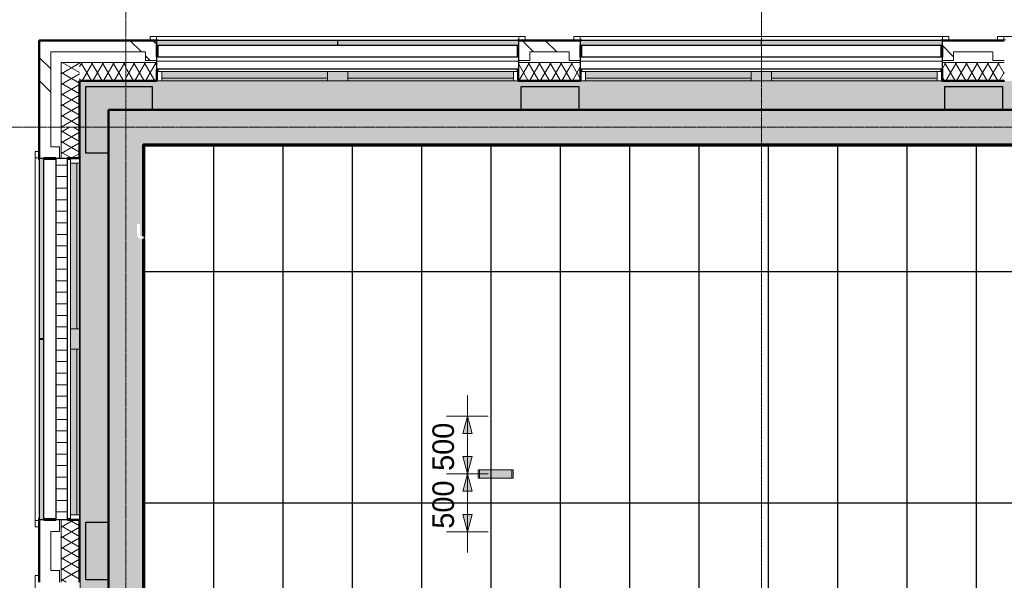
# Model space of a CAD drawing. Header units: millimetres. Extents: x -1224 to 86389, y -20577 to 46356.
# Tile 10 of 46: x 3598 to 12119, y 31909 to 36757. Entities that reach past the tile are written whole.
import ezdxf

# ---------------------------------------------------------------- set-up
doc = ezdxf.new("R2010")
doc.units = ezdxf.units.MM
doc.linetypes.add('stramien', pattern=[22.225, 12.7, -3.175, 3.175, -3.175])
for name, color, linetype, lineweight in [('A-ANNO-DIMS', 1, 'Continuous', 18), ('A-FLOR-OTLN', 6, 'Continuous', 18), ('A-FLOR-PATT', 8, 'Continuous', 18), ('A-GENM', 6, 'Continuous', 18), ('A-GLAZ', 6, 'Continuous', 18), ('A-WALL', 2, 'Continuous', 25), ('A-WALL-PATT', 2, 'Continuous', 50), ('I-WALL', 2, 'Continuous', 25), ('S-GRID', 1, 'Continuous', 18)]:
    doc.layers.add(name, color=color, linetype=linetype, lineweight=lineweight)
doc.layers.add('ATN HWC', color=240, linetype='Continuous')
doc.styles.add('Frutiger', font='txt', dxfattribs={"height": 186.571782})

msp = doc.modelspace()

# ---------------------------------------------------------------- hatches: boundary and pattern name
at = {"layer": 'A-ANNO-DIMS'}
for points in [[(7472.8, 33328.2), (7432.6, 33178.2), (7513, 33178.2)], [(7472.8, 32828.2), (7513, 32978.2), (7432.6, 32978.2)], [(7472.8, 32828.2), (7513, 32978.2), (7432.6, 32978.2)], [(7472.8, 32828.2), (7432.6, 32678.2), (7513, 32678.2)], [(7472.8, 32828.2), (7432.6, 32678.2), (7513, 32678.2)], [(7472.8, 32328.2), (7513, 32478.2), (7432.6, 32478.2)]]:
    msp.add_hatch(color=256, dxfattribs=at).paths.add_polyline_path(points, flags=0)
at = {"layer": 'A-FLOR-PATT'}
for color, points in [(256, [(8037.3, 18928.2), (9916.6, 18928.2), (9916.6, 19178.2), (4370.8, 19178), (4370.8, 19078.2), (4170.8, 19078.2), (4170.8, 19578.2), (4366.6, 19578.2), (4366.6, 22745.2), (4170.8, 22745.2), (4170.8, 23245.2), (4366.6, 23245.2), (4366.6, 26411.2), (4170.8, 26411.2), (4170.8, 26911.2), (4366.6, 26911.2), (4366.6, 28245.2), (4170.8, 28245.2), (4170.8, 28745.2), (4366.6, 28745.2), (4366.6, 31911.2), (4170.8, 31911.2), (4170.8, 32411.2), (4366.6, 32411.2), (4366.6, 35603.2), (4170.8, 35603.2), (4170.8, 36178.2), (4745.8, 36178.2), (4745.8, 35978.2), (7937.8, 35978.2), (7937.8, 36178.2), (8437.8, 36178.2), (8437.8, 35978.2), (11603.8, 35978.2), (11603.8, 36178.2), (12103.8, 36178.2), (12103.8, 35978.2), (15270.8, 35978.2), (15270.8, 36178.2), (15770.8, 36178.2), (15770.8, 35978.2), (17453.8, 35978.2), (17453.8, 36178.2), (19083.6, 36178.2), (19083.6, 36228.2), (4116.6, 36228.2), (4116.6, 18928.2), (5578.7, 18928.2)]), (50, [(4366.6, 18928.2), (6560.8, 18928.2), (6560.8, 19178.2), (4370.8, 19178.2), (4370.8, 19078.2), (4170.8, 19078.2), (4170.8, 19578.2), (4366.6, 19578.2), (4366.6, 22745.2), (4170.8, 22745.2), (4170.8, 23245.2), (4366.6, 23245.2), (4366.6, 26411.2), (4170.8, 26411.2), (4170.8, 26911.2), (4366.6, 26911.2), (4366.6, 28245.2), (4170.8, 28245.2), (4170.8, 28745.2), (4366.6, 28745.2), (4366.6, 31911.2), (4170.8, 31911.2), (4170.8, 32411.2), (4366.6, 32411.2), (4366.6, 35603.2), (4170.8, 35603.2), (4170.8, 36178.2), (4745.8, 36178.2), (4745.8, 35978.2), (7937.8, 35978.2), (7937.8, 36178.2), (8437.8, 36178.2), (8437.8, 35978.2), (11603.8, 35978.2), (11603.8, 36178.2), (12103.8, 36178.2), (12103.8, 35978.2), (15270.8, 35978.2), (15270.8, 36178.2), (15770.8, 36178.2), (15770.8, 35978.2), (17453.8, 35978.2), (17453.8, 36178.2), (19083.6, 36178.2), (19083.6, 36228.2), (4120.8, 36228.2), (4120.8, 18928.2), (4349.4, 18928.2)])]:
    msp.add_hatch(color=color, dxfattribs=at).paths.add_polyline_path(points, flags=0)
h = msp.add_hatch(color=50, dxfattribs=at)
h.paths.add_polyline_path([(52906.9, 2678.2), (53916.6, 2678.2), (53916.6, 2928.2), (54166.6, 2928.2), (54166.6, 2980.2), (52283.6, 2980.2), (52283.6, 2678.2), (52292.3, 2678.2)], flags=0)
h.paths.add_polyline_path([(50449.6, 2678.2), (52083.6, 2678.2), (52083.6, 2980.2), (50449.6, 2980.2), (50449.6, 2871.9)], flags=0)
h.paths.add_polyline_path([(50249.6, 2978.2), (50249.6, 2980.2), (43716.6, 2980.2), (43716.6, 2978.2), (47375, 2978.2)], flags=0)
h.paths.add_polyline_path([(42729.6, 8041.2), (43303.6, 8041.2), (43303.6, 8615.2), (42729.6, 8615.2), (42729.6, 8051.2)], flags=0)
h.paths.add_polyline_path([(48783.6, 8051.2), (48793.6, 8051.2), (48793.6, 8605.2), (48239.6, 8605.2), (48239.6, 8051.2), (48249.6, 8051.2)], flags=0)
h.paths.add_polyline_path([(48759.1, 8061.2), (48249.6, 8061.2), (48249.6, 8595.2), (48783.6, 8595.2), (48783.6, 8061.2), (48763.3, 8061.2)], flags=0)
h.paths.add_polyline_path([(42749.6, 8061.2), (42749.6, 8595.2), (43283.6, 8595.2), (43283.6, 8061.2)], flags=0)
h.paths.add_polyline_path([(43303.6, 13541.2), (43303.6, 14115.2), (42729.6, 14115.2), (42729.6, 13541.2), (43283.6, 13541.2)], flags=0)
h.paths.add_polyline_path([(48783.6, 13551.2), (48793.6, 13551.2), (48793.6, 14105.2), (48239.6, 14105.2), (48239.6, 13551.2), (48249.6, 13551.2)], flags=0)
h.paths.add_polyline_path([(48778.3, 13561.2), (48249.6, 13561.2), (48249.6, 14095.2), (48783.6, 14095.2), (48783.6, 13561.2)], flags=0)
h.paths.add_polyline_path([(43260.8, 13561.2), (42749.6, 13561.2), (42749.6, 14095.2), (43283.6, 14095.2), (43283.6, 13561.2)], flags=0)
h.paths.add_polyline_path([(54136.2, 17385.2), (54166.6, 17385.2), (54166.6, 17395.2), (53816.6, 17395.2), (53816.6, 17385.2)], flags=0)
h.paths.add_polyline_path([(43715.1, 17393.2), (43716.6, 17393.2), (43716.6, 17395.2), (37666.6, 17395.2), (37666.6, 17393.2), (43687.1, 17393.2)], flags=0)
h.paths.add_polyline_path([(53816.6, 17595.2), (54166.6, 17595.2), (54166.6, 17605.2), (53816.6, 17605.2)], flags=0)
h.paths.add_polyline_path([(43116.6, 17705.2), (43116.6, 17715.2), (42916.6, 17715.2), (42916.6, 17705.2), (43072.5, 17705.2)], flags=0)
h.paths.add_polyline_path([(41566.6, 17908.2), (41566.6, 19078.2), (41416.6, 19078.2), (41416.6, 17908.2), (41535.8, 17908.2)], flags=0)
h.paths.add_polyline_path([(48240.6, 19051.2), (48793.6, 19051.2), (48793.6, 19605.2), (48240.6, 19605.2), (48240.6, 19227.9)], flags=0)
h.paths.add_polyline_path([(48763.4, 19061.2), (48249.6, 19061.2), (48249.6, 19595.2), (48783.6, 19595.2), (48783.6, 19061.2)], flags=0)
h.paths.add_polyline_path([(54166.6, 19227.9), (54166.6, 19228.2), (54136.2, 19227.9)], flags=0)
h.paths.add_polyline_path([(31748.7, 19478.2), (31916.6, 19478.2), (31916.6, 19480.2), (18922, 19480.2), (18922, 19490.2), (15782, 19490.2), (15782, 19480.2), (4674.6, 19480.2), (4674.6, 19490.2), (4666.6, 19490.2), (4666.6, 19478.2), (31743.1, 19478.2)], flags=0)
h.paths.add_polyline_path([(41535.8, 19578.2), (41566.6, 19578.2), (41565.5, 20734.4), (41416.6, 20734.4), (41416.6, 19578.2)], flags=0)
h.paths.add_polyline_path([(43564.6, 20951.2), (43564.6, 21061.2), (43563.3, 21061.2), (43563.3, 20951.2)], flags=0)
h.paths.add_polyline_path([(31916.6, 21051.2), (31916.6, 23626.2), (31766.6, 23626.2), (31766.6, 23346.8), (31770.6, 23346.8), (31770.6, 21682.8), (31766.6, 21682.8), (31766.6, 21051.2)], flags=0)
h.paths.add_polyline_path([(31656.6, 21051.2), (31656.6, 23736.2), (31606.6, 23736.2), (31606.6, 21051.2)], flags=0)
h.paths.add_polyline_path([(53521.6, 21051.2), (54166.6, 21051.2), (54166.6, 21061.2), (53816.6, 21061.2), (53816.6, 21051.9), (52292.3, 21051.2)], flags=0)
h.paths.add_polyline_path([(35990.6, 21053.2), (35990.6, 21061.2), (32116.6, 21061.2), (32116.6, 21053.2), (35082, 21053.2)], flags=0)
h.paths.add_polyline_path([(36090.6, 21053.2), (36416.6, 21053.2), (36416.6, 21061.2), (36090.6, 21061.2)], flags=0)
h.paths.add_polyline_path([(46784.3, 21061.9), (46784.3, 21062.9), (46774.3, 21061.9)], flags=0)
h.paths.add_polyline_path([(54136.2, 21261.2), (54166.6, 21261.2), (54166.6, 21271.2), (53816.6, 21271.2), (53816.6, 21261.2)], flags=0)
h.paths.add_polyline_path([(54166.6, 22894.9), (54166.6, 22895.2), (54136.2, 22894.9)], flags=0)
h.paths.add_polyline_path([(31916.6, 23736.2), (31916.6, 23968.4), (31906.6, 23968.4), (31906.6, 23736.2), (31911.6, 23736.2)], flags=0)
h.paths.add_polyline_path([(32116.6, 23781.2), (32121.6, 23781.2), (32121.6, 23791.2), (32126.6, 23791.2), (32126.6, 24551.2), (32121.6, 24551.2), (32121.6, 24561.2), (32116.6, 24561.2), (32116.6, 23789.7)], flags=0)
h.paths.add_polyline_path([(48239.6, 24541.2), (48803.6, 24541.2), (48803.6, 24717.9), (48793.6, 24717.9), (48793.6, 24551.2), (48239.6, 24551.2), (48239.6, 24717.9), (48229.6, 24717.9), (48229.6, 24541.2)], flags=0)
h.paths.add_polyline_path([(32288.6, 24551.2), (32293.6, 24551.2), (32293.6, 25105.2), (32123.6, 25105.2), (32123.6, 26910.2), (32091.6, 26910.2), (32091.6, 25105.2), (31739.6, 25105.2), (31739.6, 25095.2), (32283.6, 25095.2), (32283.6, 24561.2), (32288.6, 24561.2)], flags=0)
h.paths.add_polyline_path([(31916.6, 24551.2), (31916.6, 24561.2), (31911.6, 24561.2), (31911.6, 24551.2)], flags=0)
h.paths.add_polyline_path([(31739.6, 24551.2), (31749.6, 24551.2), (31749.6, 24556.2), (31739.6, 24556.2)], flags=0)
h.paths.add_polyline_path([(26792.7, 24561.2), (26791.6, 24863), (26786.8, 24864.5), (26783.6, 24865.2), (26784.2, 24561.2)], flags=0)
h.paths.add_polyline_path([(21289.8, 24862.8), (21289.8, 24863.9), (21287.7, 24863.2)], flags=0)
h.paths.add_polyline_path([(21283.6, 24561.2), (21292.7, 24561.2), (21292.7, 24861.8), (21289.8, 24862.8), (21283.6, 24862.4), (21283.6, 24584.6)], flags=0)
h.paths.add_polyline_path([(15783.6, 24561.2), (15792.7, 24561.2), (15791.6, 24863), (15788, 24864.2), (15783.6, 24865.2), (15783.6, 24584.6)], flags=0)
h.paths.add_polyline_path([(10289.8, 24862.8), (10289.8, 24863.9), (10287.7, 24863.2)], flags=0)
h.paths.add_polyline_path([(10292.7, 24561.2), (10292.7, 24861.8), (10289.8, 24862.8), (10283.6, 24862.4), (10283.6, 24561.2)], flags=0)
h.paths.add_polyline_path([(54136.2, 24717.9), (54166.6, 24717.9), (54166.6, 24728.2), (53844.6, 24727.9), (53844.6, 24717.9)], flags=0)
h.paths.add_polyline_path([(21288.7, 24885.4), (21292.7, 24885.7), (21292.7, 25095.2), (21283.6, 25095.2), (21284.3, 24887.2), (21288.5, 24885.5)], flags=0)
h.paths.add_polyline_path([(10288.7, 24885.4), (10292.7, 24885.7), (10292.7, 25095.2), (10283.6, 25095.2), (10284.3, 24887.2), (10288.5, 24885.5)], flags=0)
h.paths.add_polyline_path([(26786.8, 24892.5), (26786, 24891.6), (26786.4, 24891.5)], flags=0)
h.paths.add_polyline_path([(26792.7, 24885.8), (26792.7, 25095.2), (26783.6, 25095.2), (26784.2, 24989), (26786.4, 24987.5), (26786.8, 24986.5), (26787.6, 24890.8), (26789.3, 24887.2), (26791.6, 24886.3)], flags=0)
h.paths.add_polyline_path([(15786.8, 24892.5), (15786, 24891.6), (15786.4, 24891.5)], flags=0)
h.paths.add_polyline_path([(15792.7, 24885.8), (15792.7, 25095.2), (15783.6, 25095.2), (15783.6, 24989.3), (15786.4, 24987.5), (15786.8, 24986.5), (15787.6, 24890.8), (15789.3, 24887.2)], flags=0)
h.paths.add_polyline_path([(53844.6, 24928.2), (54166.6, 24928.2), (54166.6, 24937.9), (53844.6, 24937.9)], flags=0)
h.paths.add_polyline_path([(48803.6, 24937.9), (48803.6, 25115.2), (48409.6, 25115.2), (48409.6, 25105.2), (48793.6, 25105.2), (48793.6, 24937.9)], flags=0)
h.paths.add_polyline_path([(48229.6, 24937.9), (48239.6, 24937.9), (48239.6, 25105.2), (48399.6, 25105.2), (48399.6, 25115.2), (48229.6, 25115.2), (48229.6, 25095.2)], flags=0)
h.paths.add_polyline_path([(54166.6, 26560.9), (54166.6, 26561.2), (54136.2, 26560.9)], flags=0)
h.paths.add_polyline_path([(32091.6, 27020.2), (34442.6, 27020.2), (34442.6, 27266.6), (34438.6, 27266.6), (34438.6, 28675.2), (34436.6, 28675.2), (34436.6, 27255.2), (34440.6, 27255.2), (34440.6, 27145.2), (34413.6, 27145.2), (34413.6, 27045.2), (32183.6, 27045.2), (32183.6, 30061.2), (31749.6, 30061.2), (31749.6, 30055.2), (31941.6, 30055.2), (31941.6, 30060.2), (32091.6, 30060.2), (32091.6, 27174.2)], flags=0)
h.paths.add_polyline_path([(36553.6, 27020.2), (38824.6, 27020.2), (38824.6, 35678.2), (37616.6, 35678.2), (37616.6, 35641.2), (38766.6, 35641.2), (38766.6, 35541.2), (38801.6, 35540.6), (38801.6, 27045.2), (36553.6, 27045.2), (36553.6, 27145.2), (36529.6, 27145.2), (36530.6, 27020.2)], flags=0)
h.paths.add_polyline_path([(44301.8, 27070.2), (44601.6, 27070.4), (44601.3, 27259.7), (43061.6, 27259.7), (43061.6, 27070.2), (43994.5, 27070.2)], flags=0)
h.paths.add_polyline_path([(42951.6, 27070.2), (42951.6, 27359.7), (42945.6, 27359.7), (42945.6, 27111.2), (38934.6, 27111.2), (38934.6, 27070.2), (42945.6, 27070.2)], flags=0)
h.paths.add_polyline_path([(34555.6, 28329.7), (34555.6, 28339.7), (34548.6, 28339.7), (34548.6, 28334.7), (34552.6, 28334.7), (34552.6, 28329.7)], flags=0)
h.paths.add_polyline_path([(36419.6, 28329.7), (36419.6, 28334.7), (36423.6, 28334.7), (36423.6, 28339.7), (36411.6, 28339.7), (36411.6, 28329.7)], flags=0)
h.paths.add_polyline_path([(54166.6, 28394.9), (54166.6, 28395.2), (54136.2, 28394.9)], flags=0)
h.paths.add_polyline_path([(36423.6, 28439.7), (36423.6, 28565.2), (36420.6, 28565.2), (36420.6, 28465.2), (34548.6, 28465.2), (34549.5, 28439.7), (36420.6, 28439.7)], flags=0)
h.paths.add_polyline_path([(22889.6, 29514.2), (22949.6, 29514.2), (22949.6, 30061.2), (22814.6, 30061.2), (22814.6, 30041.2), (22889.6, 30041.2), (22889.6, 29846)], flags=0)
h.paths.add_polyline_path([(48446.6, 30041.2), (48803.6, 30041.2), (48803.6, 30615.2), (48229.6, 30615.2), (48229.6, 30041.2), (48436.6, 30041.2)], flags=0)
h.paths.add_polyline_path([(37249.6, 30041.2), (37808.3, 30041.2), (37808.3, 30615.2), (37234.3, 30615.2), (37234.3, 30041.2)], flags=0)
h.paths.add_polyline_path([(19134.8, 30041.2), (19278.6, 30041.2), (19278.6, 30061.2), (19083.6, 30061.2), (19083.6, 30051.2), (19073.6, 30051.2), (19073.6, 30041.2), (19101, 30041.2)], flags=0)
h.paths.add_polyline_path([(21074.5, 30041.2), (21283.6, 30041.2), (21283.6, 30051.2), (20749.6, 30051.2), (20749.6, 30041.2), (20945, 30041.2)], flags=0)
h.paths.add_polyline_path([(48446.6, 30051.2), (48239.6, 30051.2), (48239.6, 30605.2), (48793.6, 30605.2), (48793.6, 30051.2), (48586.6, 30051.2)], flags=0)
h.paths.add_polyline_path([(37569.2, 30061.2), (37249.6, 30061.2), (37249.6, 30595.2), (37783.6, 30595.2), (37783.6, 30061.2), (37621.3, 30061.2)], flags=0)
h.paths.add_polyline_path([(26244.6, 30061.2), (26249.6, 30061.8), (26249.6, 30595.2), (26244.6, 30595.2), (26244.6, 30061.9)], flags=0)
h.paths.add_polyline_path([(15783.6, 30061.2), (15792.7, 30061.2), (15792.7, 30595.2), (15783.6, 30595.2), (15783.6, 30162.2)], flags=0)
h.paths.add_polyline_path([(10292.7, 30061.2), (10292.7, 30595.2), (10283.6, 30595.2), (10283.6, 30061.2)], flags=0)
h.paths.add_polyline_path([(22746.6, 30186.2), (22749.6, 30186.2), (22749.6, 30328.2), (22746.6, 30327.7)], flags=0)
h.paths.add_polyline_path([(19283.6, 30186.2), (19286.6, 30186.2), (19286.6, 30328.2), (19283.6, 30328.2), (19283.6, 30221.2)], flags=0)
h.paths.add_polyline_path([(32183.6, 30595.2), (32183.6, 35641.2), (37416.6, 35641.2), (37416.6, 35678.2), (32116.6, 35678.2), (32116.6, 30595.2)], flags=0)
h.paths.add_polyline_path([(31445.8, 31495.2), (31916.6, 31495.2), (31916.6, 31508.2), (26244.6, 31508.2), (26244.6, 31495.2), (31401.6, 31495.2)], flags=0)
h.paths.add_polyline_path([(24787.8, 31508.2), (24787.8, 31508.7), (24783.6, 31508.2)], flags=0)
h.paths.add_polyline_path([(54166.6, 33894.9), (54166.6, 33895.2), (54136.2, 33894.9)], flags=0)
h.paths.add_polyline_path([(38155.3, 35306.2), (38591.6, 35306.2), (38591.6, 35431.2), (37646.6, 35431.2), (37646.8, 35306.2)], flags=0)
h.paths.add_polyline_path([(35082, 35306.2), (35438.6, 35306.2), (35438.6, 35431.2), (34478.6, 35431.2), (34478.8, 35306.2)], flags=0)
h.paths.add_polyline_path([(17449.6, 35628.2), (17449.6, 35978.2), (17249.6, 35978.2), (17249.6, 35628.2), (17257.1, 35628.2)], flags=0)
h.paths.add_polyline_path([(42457.8, 35668.2), (48436.6, 35668.2), (48436.6, 35678.2), (41376.6, 35678.2), (41376.6, 35668.2), (41843.2, 35668.2)], flags=0)
h.paths.add_polyline_path([(4671.6, 35673.2), (4676.6, 35673.2), (4676.6, 35678.2), (4666.6, 35677.2), (4666.6, 35673.2), (4671, 35673.2)], flags=0)
h.paths.add_polyline_path([(53916.3, 35728.2), (53916.6, 35728.2), (53916.3, 35938.9)], flags=0)
h.paths.add_polyline_path([(38924.6, 35828.2), (39249.6, 35828.2), (39249.6, 35978.2), (37616.6, 35978.2), (37616.6, 35828.2), (38824.6, 35828.2)], flags=0)
h.paths.add_polyline_path([(36311.3, 35828.2), (37416.6, 35828.2), (37416.6, 35978.2), (35783.6, 35978.2), (35783.6, 35828.2)], flags=0)
h.paths.add_polyline_path([(18793.7, 35968.2), (19083.6, 35968.2), (19083.6, 35978.2), (17459.6, 35978.2), (17459.6, 35968.2), (18486.4, 35968.2)], flags=0)
at = {"layer": 'A-GENM'}
msp.add_hatch(color=256, dxfattribs=at).paths.add_polyline_path([(7856.6, 32828.2), (7856.6, 32864.7), (7576.6, 32864.7), (7576.6, 32791.7), (7856.6, 32791.7), (7856.6, 32818.8)], flags=0)
at = {"layer": 'A-GLAZ', "lineweight": 25}
h = msp.add_hatch(color=256, dxfattribs=at)
h.paths.add_polyline_path([(7730, 36538.2), (7913.6, 36538.2), (7913.6, 36578.2), (6351.1, 36578.2), (6351.1, 36538.2), (7422.6, 36538.2)], flags=0)
h.paths.add_polyline_path([(5578.7, 36538.2), (6348.1, 36538.2), (6348.1, 36578.2), (4785.6, 36578.2), (4785.6, 36538.2), (4964, 36538.2)], flags=0)
h = msp.add_hatch(color=256, dxfattribs=at)
h.paths.add_polyline_path([(11417.9, 36538.2), (11580.6, 36538.2), (11580.6, 36578.2), (10018.1, 36578.2), (10018.1, 36538.2), (11110.5, 36538.2)], flags=0)
h.paths.add_polyline_path([(9266.6, 36538.2), (10015.1, 36538.2), (10015.1, 36578.2), (8452.6, 36578.2), (8452.6, 36538.2), (8651.9, 36538.2)], flags=0)
at = {"layer": 'A-GLAZ'}
h = msp.add_hatch(dxfattribs=at)
h.set_pattern_fill('FP_166', color=256, angle=180, style=0, pattern_type=2)
h.set_pattern_definition([(360, (0.0004, -0.0001), (2e-14, 100), [])])
h.paths.add_polyline_path([(6808, 36333.2), (7913.6, 36333.2), (7913.6, 36433.2), (4785.6, 36433.2), (4785.6, 36333.2), (6500.6, 36333.2)], flags=0)
h = msp.add_hatch(dxfattribs=at)
h.set_pattern_fill('FP_167', color=256, angle=180, style=0, pattern_type=2)
h.set_pattern_definition([(360, (0.0004, -0.0001), (2e-14, 100), [])])
h.paths.add_polyline_path([(10188.6, 36333.2), (11580.6, 36333.2), (11580.6, 36433.2), (8452.6, 36433.2), (8452.6, 36333.2), (9881.2, 36333.2)], flags=0)
at = {"layer": 'A-GLAZ', "lineweight": 25}
for points in [[(4828.3, 36253.1), (6262.3, 36253.1), (6262.3, 36308.2), (4828.3, 36308.2)], [(6436.9, 36228.2), (6436.9, 36308.2), (6262.5, 36308.2), (6262.5, 36228.2)], [(6436.9, 36253.1), (7870.9, 36253.1), (7870.9, 36308.2), (6436.9, 36308.2)], [(8495.3, 36253.1), (9929.3, 36253.1), (9929.3, 36308.2), (8495.3, 36308.2)], [(10103.9, 36228.2), (10103.9, 36308.2), (9929.5, 36308.2), (9929.5, 36228.2)], [(10103.9, 36253.1), (11537.9, 36253.1), (11537.9, 36308.2), (10103.9, 36308.2)], [(6193.3, 36228.2), (6262.3, 36228.2), (6262.3, 36253.1), (4828.3, 36253.1), (4828.3, 36228.2), (5578.7, 36228.2)], [(7422.6, 36228.2), (7870.9, 36228.2), (7870.9, 36253.1), (6436.9, 36253.1), (6436.9, 36228.2), (7115.3, 36228.2)], [(9881.2, 36228.2), (9929.3, 36228.2), (9929.3, 36253.1), (8495.3, 36253.1), (8495.3, 36228.2), (9266.6, 36228.2)], [(11110.5, 36228.2), (11537.9, 36228.2), (11537.9, 36253.1), (10103.9, 36253.1), (10103.9, 36228.2), (10803.2, 36228.2)], [(4042, 34082.5), (4091.7, 34082.5), (4091.7, 35516.5), (4036.6, 35516.5), (4036.6, 34082.5)], [(4116.6, 34082.5), (4116.6, 35516.5), (4091.7, 35516.5), (4091.7, 34082.5)], [(4036.6, 33907.9), (4116.6, 33907.9), (4116.6, 34082.3), (4036.6, 34082.3), (4036.6, 33947)], [(4042, 32473.9), (4091.7, 32473.9), (4091.7, 33907.9), (4036.6, 33907.9), (4036.6, 32473.9)], [(4116.6, 32473.9), (4116.6, 33907.9), (4091.7, 33907.9), (4091.7, 32473.9)]]:
    msp.add_hatch(color=256, dxfattribs=at).paths.add_polyline_path(points, flags=0)
h = msp.add_hatch(color=256, dxfattribs=at)
h.paths.add_polyline_path([(3806.6, 32431.2), (3806.6, 33993.7), (3766.6, 33993.7), (3766.6, 32431.2)], flags=0)
h.paths.add_polyline_path([(3806.6, 33996.7), (3806.6, 35559.2), (3766.6, 35559.2), (3766.6, 33996.7)], flags=0)
at = {"layer": 'A-GLAZ'}
h = msp.add_hatch(dxfattribs=at)
h.set_pattern_fill('FP_170', color=256, angle=90, style=0, pattern_type=2)
h.set_pattern_definition([(360, (0.0004, -0.0001), (5e-13, 100), [])])
h.paths.add_polyline_path([(3911.6, 32431.2), (4011.6, 32431.2), (4011.6, 35559.2), (3911.6, 35559.2), (3911.6, 32552.6)], flags=0)
at = {"layer": 'A-WALL-PATT', "lineweight": 25}
for color, points in [(9, [(4170.8, 35603.2), (4370.8, 35603.2), (4370.8, 36178.2), (4170.8, 36178.2), (4170.8, 35938.9)]), (9, [(4370.8, 35978.2), (4745.8, 35978.2), (4745.8, 36178.2), (4370.8, 36178.2)]), (9, [(7937.8, 35978.2), (8437.8, 35978.2), (8437.8, 36178.2), (7937.8, 36178.2)]), (9, [(11603.8, 35978.2), (12103.8, 35978.2), (12103.8, 36178.2), (11603.8, 36178.2)]), (7, [(17249.6, 35678.2), (17249.6, 35978.2), (4666.6, 35978.2), (4666.6, 35678.2), (16642.4, 35678.2)]), (9, [(4170.8, 31911.2), (4370.8, 31911.2), (4370.8, 32411.2), (4170.8, 32411.2), (4170.8, 31955)])]:
    msp.add_hatch(color=color, dxfattribs=at).paths.add_polyline_path(points, flags=0)
h = msp.add_hatch(color=7, dxfattribs=at)
h.paths.add_polyline_path([(4645.9, 34862.8), (4645.9, 34863.9), (4643.8, 34863.2)], flags=0)
h.paths.add_polyline_path([(4637.9, 34892.5), (4637, 34891.6), (4637.5, 34891.5)], flags=0)
h.paths.add_polyline_path([(4666.6, 19478.2), (4666.6, 34861.8), (4645.9, 34862.8), (4639, 34864.2), (4628.5, 34867.8), (4618.1, 34877.8), (4614.8, 34889.5), (4614.3, 34893.6), (4613.9, 34895.4), (4614.3, 34987.5), (4617.4, 34989.4), (4625.9, 34990.6), (4634.4, 34989.4), (4637.5, 34987.5), (4637.9, 34986.5), (4638.6, 34890.8), (4640.3, 34887.2), (4645.9, 34885.7), (4666.6, 34885.7), (4666.6, 35978.2), (4366.6, 35978.2), (4366.6, 19478.2)], flags=0)

# ---------------------------------------------------------------- linework, layer by layer
at = {"layer": 'A-ANNO-DIMS'}
for p, q in [((7472.8, 33508.2), (7472.8, 32828.2)), ((7652.8, 33328.2), (7292.8, 33328.2)), ((7472.8, 33328.2), (7432.6, 33178.2)), ((7513, 33178.2), (7472.8, 33328.2)), ((7472.8, 33328.2), (7652.8, 33328.2)), ((7432.6, 33178.2), (7513, 33178.2)), ((7513, 32978.2), (7432.6, 32978.2)), ((7432.6, 32978.2), (7472.8, 32828.2)), ((7513, 32978.2), (7432.6, 32978.2)), ((7432.6, 32978.2), (7472.8, 32828.2)), ((7472.8, 32828.2), (7513, 32978.2)), ((7472.8, 32828.2), (7513, 32978.2)), ((7652.8, 32828.2), (7292.8, 32828.2)), ((7652.8, 32828.2), (7292.8, 32828.2)), ((7472.8, 32828.2), (7432.6, 32678.2)), ((7472.8, 32828.2), (7432.6, 32678.2)), ((7472.8, 32828.2), (7472.8, 32148.2)), ((7513, 32678.2), (7472.8, 32828.2)), ((7472.8, 32828.2), (7652.8, 32828.2)), ((7513, 32678.2), (7472.8, 32828.2)), ((7472.8, 32828.2), (7652.8, 32828.2)), ((7432.6, 32678.2), (7513, 32678.2)), ((7432.6, 32678.2), (7513, 32678.2)), ((7513, 32478.2), (7432.6, 32478.2)), ((7432.6, 32478.2), (7472.8, 32328.2)), ((7472.8, 32328.2), (7513, 32478.2)), ((7652.8, 32328.2), (7292.8, 32328.2)), ((7472.8, 32328.2), (7652.8, 32328.2))]:
    msp.add_line(p, q, dxfattribs=at)
at = {"layer": 'A-FLOR-OTLN', "color": 210, "lineweight": 5}
for p, q in [((4120.8, 18928.2), (4120.8, 36228.2)), ((4785.8, 36228.2), (7913.3, 36228.2)), ((8452.8, 36228.2), (11580.3, 36228.2))]:
    msp.add_line(p, q, dxfattribs=at)
at = {"layer": 'A-FLOR-OTLN'}
for p, q in [((4785.8, 36228.2), (7913.3, 36228.2)), ((8452.8, 36228.2), (11580.3, 36228.2)), ((4116.6, 32431.5), (4116.6, 35559))]:
    msp.add_line(p, q, dxfattribs=at)
at = {"layer": 'A-GENM'}
for p, q in [((7576.6, 32864.7), (7564.6, 32864.7)), ((7564.6, 32864.7), (7564.6, 32791.7)), ((7576.6, 32791.7), (7576.6, 32864.7)), ((7856.6, 32864.7), (7576.6, 32864.7)), ((7576.6, 32864.7), (7576.6, 32791.7)), ((7868.6, 32864.7), (7856.6, 32864.7)), ((7856.6, 32864.7), (7856.6, 32791.7)), ((7856.6, 32791.7), (7856.6, 32864.7)), ((7868.6, 32791.7), (7868.6, 32864.7)), ((7564.6, 32791.7), (7576.6, 32791.7)), ((7576.6, 32791.7), (7856.6, 32791.7)), ((7856.6, 32791.7), (7868.6, 32791.7))]:
    msp.add_line(p, q, dxfattribs=at)
at = {"layer": 'A-GLAZ'}
for p, q in [((4726.8, 36613.3), (4726.8, 36583.3)), ((4726.8, 36613.3), (6139.8, 36613.3)), ((4726.8, 36583.3), (4726.8, 36583.3)), ((4781.3, 36583.3), (4726.8, 36583.3)), ((4744.8, 36578.2), (4744.8, 36583.3)), ((4781.3, 36613.2), (4781.3, 36583.2)), ((7917.9, 36613.2), (4781.3, 36613.2)), ((4796.3, 36583.2), (4781.3, 36583.2)), ((4796.3, 36578.2), (4796.3, 36583.2)), ((6348.1, 36578.2), (6351.1, 36578.2)), ((6560.1, 36613.3), (7973.1, 36613.3)), ((7917.9, 36583.2), (7902.9, 36583.2)), ((7902.9, 36583.2), (7902.9, 36578.2)), ((7917.9, 36583.2), (7917.9, 36613.2)), ((7973.1, 36583.3), (7917.9, 36583.3)), ((7955.1, 36583.3), (7955.1, 36578.2)), ((7973.1, 36583.3), (7973.1, 36613.3)), ((7973.1, 36583.3), (7973.1, 36583.3)), ((8393.4, 36613.3), (8393.4, 36583.3)), ((8393.4, 36613.3), (9806.4, 36613.3)), ((8393.4, 36583.3), (8393.4, 36583.3)), ((8448.3, 36583.3), (8393.4, 36583.3)), ((8411.4, 36578.2), (8411.4, 36583.3)), ((8448.3, 36613.2), (8448.3, 36583.2)), ((11584.9, 36613.2), (8448.3, 36613.2)), ((8463.3, 36583.2), (8448.3, 36583.2)), ((8463.3, 36578.2), (8463.3, 36583.2)), ((10015.1, 36578.2), (10018.1, 36578.2)), ((10226.8, 36613.3), (11639.8, 36613.3)), ((11584.9, 36583.2), (11569.9, 36583.2)), ((11569.9, 36583.2), (11569.9, 36578.2)), ((11584.9, 36583.2), (11584.9, 36613.2)), ((11639.8, 36583.3), (11584.9, 36583.3)), ((11621.8, 36583.3), (11621.8, 36578.2)), ((11639.8, 36583.3), (11639.8, 36613.3)), ((11639.8, 36583.3), (11639.8, 36583.3)), ((12060.1, 36613.3), (12060.1, 36583.3)), ((12060.1, 36613.3), (13473.1, 36613.3)), ((12060.1, 36583.3), (12060.1, 36583.3)), ((12114.9, 36583.3), (12060.1, 36583.3)), ((12078.1, 36578.2), (12078.1, 36583.3)), ((12114.9, 36613.2), (12114.9, 36583.2)), ((15251.6, 36613.2), (12114.9, 36613.2)), ((12130, 36583.2), (12114.9, 36583.2)), ((4796.3, 36433.2), (4796.3, 36538.2)), ((7902.9, 36538.2), (7902.9, 36433.2)), ((8463.3, 36433.2), (8463.3, 36538.2)), ((11569.9, 36538.2), (11569.9, 36433.2)), ((4796.3, 36308.2), (4796.3, 36333.2)), ((7902.9, 36308.2), (4796.3, 36308.2)), ((4796.3, 36308.1), (4828.3, 36308.1)), ((4828.3, 36253.1), (4828.3, 36308.2)), ((6262.3, 36253.1), (6262.3, 36308.2)), ((6262.5, 36228.2), (6262.5, 36308.2)), ((6436.9, 36308.2), (6436.9, 36228.2)), ((6436.9, 36308.2), (6436.9, 36253.1)), ((7870.9, 36308.2), (7870.9, 36253.1)), ((7870.9, 36308.1), (7902.9, 36308.1)), ((7902.9, 36333.2), (7902.9, 36308.2)), ((8463.3, 36308.2), (8463.3, 36333.2)), ((11569.9, 36308.2), (8463.3, 36308.2)), ((8463.3, 36308.1), (8495.3, 36308.1)), ((8495.3, 36253.1), (8495.3, 36308.2)), ((9929.3, 36253.1), (9929.3, 36308.2)), ((9929.5, 36228.2), (9929.5, 36308.2)), ((10103.9, 36308.2), (10103.9, 36228.2)), ((10103.9, 36308.2), (10103.9, 36253.1)), ((11537.9, 36308.2), (11537.9, 36253.1)), ((11537.9, 36308.1), (11569.9, 36308.1)), ((11569.9, 36333.2), (11569.9, 36308.2)), ((6262.3, 36253.1), (4828.3, 36253.1)), ((4828.3, 36228.2), (4828.3, 36253.1)), ((4828.3, 36253.1), (6262.3, 36253.1)), ((6262.3, 36228.2), (6262.3, 36253.1)), ((6436.9, 36253.1), (6436.9, 36228.2)), ((7870.9, 36253.1), (6436.9, 36253.1)), ((6436.9, 36253.1), (7870.9, 36253.1)), ((7870.9, 36253.1), (7870.9, 36228.2)), ((9929.3, 36253.1), (8495.3, 36253.1)), ((8495.3, 36228.2), (8495.3, 36253.1)), ((8495.3, 36253.1), (9929.3, 36253.1)), ((9929.3, 36228.2), (9929.3, 36253.1)), ((10103.9, 36253.1), (10103.9, 36228.2)), ((11537.9, 36253.1), (10103.9, 36253.1)), ((10103.9, 36253.1), (11537.9, 36253.1)), ((11537.9, 36253.1), (11537.9, 36228.2)), ((3761.5, 35618), (3731.5, 35618)), ((3731.5, 34205), (3731.5, 35618)), ((3761.6, 35563.5), (3731.6, 35563.5)), ((3731.6, 35563.5), (3731.6, 32426.9)), ((3761.5, 35618), (3761.5, 35618)), ((3761.5, 35618), (3761.5, 35563.5)), ((3761.5, 35600), (3766.6, 35600)), ((3761.6, 35563.5), (3761.6, 35548.5)), ((3761.6, 35548.5), (3766.6, 35548.5)), ((3806.6, 35548.5), (3911.6, 35548.5)), ((4011.6, 35548.5), (4036.6, 35548.5)), ((4036.6, 35548.5), (4036.6, 32441.9)), ((4036.7, 35516.5), (4036.7, 35548.5)), ((4036.6, 35516.5), (4091.7, 35516.5)), ((4091.7, 35516.5), (4091.7, 34082.5)), ((4091.7, 35516.5), (4116.6, 35516.5)), ((4091.7, 34082.5), (4091.7, 35516.5)), ((4036.6, 34082.5), (4091.7, 34082.5)), ((4036.6, 34082.3), (4116.6, 34082.3)), ((4091.7, 34082.5), (4116.6, 34082.5)), ((3766.6, 33993.7), (3766.6, 33996.7)), ((4116.6, 33907.9), (4036.6, 33907.9)), ((4091.7, 33907.9), (4036.6, 33907.9)), ((4116.6, 33907.9), (4091.7, 33907.9)), ((4091.7, 33907.9), (4091.7, 32473.9)), ((4091.7, 32473.9), (4091.7, 33907.9)), ((3731.5, 32371.7), (3731.5, 33784.7)), ((4091.7, 32473.9), (4036.6, 32473.9)), ((4036.7, 32441.9), (4036.7, 32473.9)), ((4116.6, 32473.9), (4091.7, 32473.9)), ((3731.6, 32426.9), (3761.6, 32426.9)), ((3761.5, 32426.9), (3761.5, 32371.7)), ((3766.6, 32389.7), (3761.5, 32389.7)), ((3766.6, 32441.9), (3761.6, 32441.9)), ((3761.6, 32441.9), (3761.6, 32426.9)), ((3911.6, 32441.9), (3806.6, 32441.9)), ((4036.6, 32441.9), (4011.6, 32441.9)), ((3731.5, 32371.7), (3761.5, 32371.7)), ((3761.5, 32371.7), (3761.5, 32371.7)), ((3761.5, 31951.4), (3731.5, 31951.4)), ((3731.5, 30538.4), (3731.5, 31951.4)), ((3761.5, 31951.4), (3761.5, 31951.4)), ((3761.5, 31951.4), (3761.5, 31896.5)), ((3761.5, 31933.4), (3766.6, 31933.4))]:
    msp.add_line(p, q, dxfattribs=at)
at = {"layer": 'A-GLAZ', "lineweight": 25}
for p, q in [((6348.1, 36578.2), (4785.6, 36578.2)), ((4785.6, 36538.2), (4785.6, 36578.2)), ((6348.1, 36578.2), (6348.1, 36538.2)), ((7913.6, 36578.2), (6351.1, 36578.2)), ((6351.1, 36538.2), (6351.1, 36578.2)), ((7913.6, 36578.2), (7913.6, 36538.2)), ((10015.1, 36578.2), (8452.6, 36578.2)), ((8452.6, 36538.2), (8452.6, 36578.2)), ((10015.1, 36578.2), (10015.1, 36538.2)), ((11580.6, 36578.2), (10018.1, 36578.2)), ((10018.1, 36538.2), (10018.1, 36578.2)), ((11580.6, 36578.2), (11580.6, 36538.2)), ((4785.6, 36538.2), (6348.1, 36538.2)), ((6351.1, 36538.2), (7913.6, 36538.2)), ((8452.6, 36538.2), (10015.1, 36538.2)), ((10018.1, 36538.2), (11580.6, 36538.2)), ((7913.6, 36433.2), (4785.6, 36433.2)), ((4785.6, 36333.2), (4785.6, 36433.2)), ((7913.6, 36433.2), (7913.6, 36333.2)), ((11580.6, 36433.2), (8452.6, 36433.2)), ((8452.6, 36333.2), (8452.6, 36433.2)), ((11580.6, 36433.2), (11580.6, 36333.2)), ((4785.6, 36333.2), (7913.6, 36333.2)), ((8452.6, 36333.2), (11580.6, 36333.2)), ((3766.6, 35559.2), (3766.6, 33996.7)), ((3766.6, 35559.2), (3806.6, 35559.2)), ((3806.6, 33996.7), (3806.6, 35559.2)), ((3911.6, 35559.2), (3911.6, 32431.2)), ((3911.6, 35559.2), (4011.6, 35559.2)), ((4011.6, 32431.2), (4011.6, 35559.2)), ((3806.6, 33996.7), (3766.6, 33996.7)), ((3766.6, 33993.7), (3766.6, 32431.2)), ((3766.6, 33993.7), (3806.6, 33993.7)), ((3806.6, 32431.2), (3806.6, 33993.7)), ((3806.6, 32431.2), (3766.6, 32431.2)), ((4011.6, 32431.2), (3911.6, 32431.2))]:
    msp.add_line(p, q, dxfattribs=at)
at = {"layer": 'A-WALL', "lineweight": 50}
for p, q in [((3766.6, 35559.2), (3766.6, 36578.2)), ((3766.6, 36578.2), (4785.6, 36578.2)), ((7913.6, 36578.2), (8452.6, 36578.2)), ((11580.6, 36578.2), (12119.3, 36578.2)), ((4785.8, 36538.2), (4785.8, 36433.2)), ((7913.3, 36433.2), (7913.3, 36538.2)), ((8452.8, 36538.2), (8452.8, 36433.2)), ((11580.3, 36433.2), (11580.3, 36538.2)), ((4785.8, 36333.2), (4785.8, 36228.2)), ((7913.3, 36228.2), (7913.3, 36333.2)), ((8452.8, 36333.2), (8452.8, 36228.2)), ((11580.3, 36228.2), (11580.3, 36333.2)), ((4116.6, 36228.2), (4116.6, 35559)), ((4785.8, 36228.2), (4116.6, 36228.2)), ((8452.8, 36228.2), (7913.3, 36228.2)), ((12119.5, 36228.2), (11580.3, 36228.2)), ((3911.6, 35559), (3806.6, 35559)), ((4116.6, 35559), (4011.6, 35559)), ((3766.6, 31892.2), (3766.6, 32431.2)), ((3806.6, 32431.5), (3911.6, 32431.5)), ((4011.6, 32431.5), (4116.6, 32431.5)), ((4116.6, 32431.5), (4116.6, 31892))]:
    msp.add_line(p, q, dxfattribs=at)
at = {"layer": 'A-WALL', "lineweight": 18}
for p, q in [((3866.6, 35659), (3866.6, 36478.2)), ((3866.6, 36478.2), (4685.8, 36478.2)), ((4685.8, 36478.2), (4685.8, 36403.2)), ((8013.3, 36403.2), (8013.3, 36478.2)), ((8013.3, 36478.2), (8352.8, 36478.2)), ((8352.8, 36478.2), (8352.8, 36403.2)), ((11680.3, 36403.2), (11680.3, 36478.2)), ((11680.3, 36478.2), (12019.5, 36478.2)), ((12019.5, 36478.2), (12019.5, 36403.2)), ((3956.6, 35559.2), (3956.6, 36388.2)), ((3956.6, 36388.2), (4785.6, 36388.2)), ((4785.6, 36403.2), (4685.8, 36403.2)), ((8013.3, 36403.2), (7913.6, 36403.2)), ((7913.6, 36388.2), (8452.6, 36388.2)), ((8452.6, 36403.2), (8352.8, 36403.2)), ((11680.3, 36403.2), (11580.6, 36403.2)), ((11580.6, 36388.2), (12119.3, 36388.2)), ((12119.3, 36403.2), (12019.5, 36403.2)), ((3941.6, 35659), (3866.6, 35659)), ((3941.6, 35659), (3941.6, 35559.2)), ((3941.6, 32431.2), (3941.6, 32331.5)), ((3956.6, 31892.2), (3956.6, 32431.2)), ((3866.6, 32331.5), (3941.6, 32331.5)), ((3866.6, 31992), (3866.6, 32331.5)), ((3941.6, 31992), (3866.6, 31992)), ((3941.6, 31992), (3941.6, 31892.2))]:
    msp.add_line(p, q, dxfattribs=at)
at = {"layer": 'A-WALL', "color": 7}
for p, q in [((4170.8, 35603.2), (4170.8, 36178.2)), ((4170.8, 36178.2), (4370.8, 36178.2)), ((4370.8, 36178.2), (4745.8, 36178.2)), ((4745.8, 36178.2), (4745.8, 35978.2)), ((7937.8, 35978.2), (7937.8, 36178.2)), ((7937.8, 36178.2), (8437.8, 36178.2)), ((8437.8, 36178.2), (8437.8, 35978.2)), ((11603.8, 35978.2), (11603.8, 36178.2)), ((11603.8, 36178.2), (12103.8, 36178.2)), ((12103.8, 36178.2), (12103.8, 35978.2)), ((4370.8, 35978.2), (4370.8, 35603.2)), ((4745.8, 35978.2), (4370.8, 35978.2)), ((8437.8, 35978.2), (7937.8, 35978.2)), ((12103.8, 35978.2), (11603.8, 35978.2)), ((4370.8, 35603.2), (4170.8, 35603.2)), ((4170.8, 31911.2), (4170.8, 32411.2)), ((4170.8, 32411.2), (4370.8, 32411.2)), ((4370.8, 32411.2), (4370.8, 31911.2)), ((4370.8, 31911.2), (4170.8, 31911.2))]:
    msp.add_line(p, q, dxfattribs=at)
at = {"layer": 'A-WALL', "color": 90, "lineweight": 50}
for p, q in [((4366.6, 19478.2), (4366.6, 35978.2)), ((4366.6, 35978.2), (4666.6, 35978.2)), ((4666.6, 35978.2), (17249.6, 35978.2)), ((4666.6, 35678.2), (4666.6, 34885.5)), ((17249.6, 35678.2), (4666.6, 35678.2)), ((4666.6, 34861.8), (4666.6, 19478.2))]:
    msp.add_line(p, q, dxfattribs=at)
at = {"layer": 'A-WALL-PATT', "lineweight": 18}
for p, q in [((4551.1, 36578.2), (4651.1, 36478.2)), ((4751.1, 36578.2), (4785.6, 36543.8)), ((7945.5, 36578), (8045.3, 36478.2)), ((8145.4, 36578.1), (8245.3, 36478.2)), ((11580.6, 36537), (11680.3, 36437.2)), ((3766.6, 36431.4), (3866.6, 36331.4)), ((3956.6, 36382.2), (3967, 36388.2)), ((3966.2, 36388.2), (4116.6, 36301.4)), ((4137.6, 36388.2), (4116.6, 36351.8)), ((4126.1, 36388.2), (4218.4, 36228.2)), ((4230, 36388.2), (4137.6, 36228.2)), ((4218.4, 36388.2), (4310.8, 36228.2)), ((4322.4, 36388.2), (4230, 36228.2)), ((4310.8, 36388.2), (4403.2, 36228.2)), ((4414.8, 36388.2), (4322.4, 36228.2)), ((4403.2, 36388.2), (4495.6, 36228.2)), ((4507.1, 36388.2), (4414.8, 36228.2)), ((4495.6, 36388.2), (4516.6, 36351.8)), ((4593.5, 36388.2), (4516.6, 36254.9)), ((4582, 36388.2), (4674.3, 36228.2)), ((4685.9, 36388.2), (4593.5, 36228.2)), ((4674.3, 36388.2), (4766.7, 36228.2)), ((4685.8, 36443.5), (4726.1, 36403.3)), ((4778.3, 36388.2), (4685.9, 36228.2)), ((4766.7, 36388.2), (4785.6, 36355.4)), ((7919, 36388.1), (7913.6, 36378.7)), ((8011.4, 36388.1), (7919.1, 36228.2)), ((7999.9, 36388.1), (8092.3, 36228.2)), ((8103.8, 36388.2), (8011.5, 36228.2)), ((8092.3, 36388.2), (8184.6, 36228.2)), ((8196.2, 36388.2), (8103.8, 36228.2)), ((8184.7, 36388.2), (8277, 36228.2)), ((8288.6, 36388.2), (8196.2, 36228.2)), ((8277, 36388.2), (8369.4, 36228.2)), ((8381, 36388.2), (8288.6, 36228.2)), ((8369.4, 36388.2), (8452.8, 36243.7)), ((11614.1, 36388.1), (11580.5, 36330)), ((11602.6, 36388.1), (11694.9, 36228.2)), ((11706.5, 36388.1), (11614.1, 36228.2)), ((11695, 36388.1), (11787.3, 36228.2)), ((11798.8, 36388.2), (11706.5, 36228.2)), ((11787.3, 36388.2), (11879.7, 36228.2)), ((11891.2, 36388.2), (11798.9, 36228.2)), ((11879.7, 36388.2), (11972.1, 36228.2)), ((11983.6, 36388.2), (11891.3, 36228.2)), ((11972.1, 36388.2), (12064.4, 36228.2)), ((12076, 36388.2), (11983.6, 36228.2)), ((12064.4, 36388.2), (12119.4, 36293)), ((3956.6, 36289.8), (4116.6, 36382.2)), ((3956.6, 36301.4), (4116.6, 36209)), ((4516.6, 36341.4), (4582, 36228.2)), ((7913.6, 36377.7), (7999.9, 36228.2)), ((8452.7, 36352.4), (8381, 36228.2)), ((12119.4, 36303.4), (12076, 36228.2)), ((3766.6, 36231.4), (3866.6, 36131.4)), ((3956.6, 36197.4), (4116.6, 36289.8)), ((4116.6, 36244.6), (4126.1, 36228.2)), ((4516.6, 36244.6), (4507.1, 36228.2)), ((4785.8, 36241.2), (4778.3, 36228.2)), ((11580.4, 36266.6), (11602.6, 36228.2)), ((3956.6, 36209), (4116.6, 36116.6)), ((3956.6, 36105.1), (4116.6, 36197.4)), ((3956.6, 36116.6), (4116.6, 36024.2)), ((3956.6, 36012.7), (4116.6, 36105.1)), ((3956.6, 36024.2), (4116.6, 35931.9)), ((3956.6, 35920.3), (4116.6, 36012.7)), ((3956.6, 35931.9), (4116.6, 35839.5)), ((3957.1, 35828.2), (4116.6, 35920.3)), ((3956.6, 35839.5), (3976.2, 35828.2)), ((3956.6, 35785.8), (4030.1, 35828.2)), ((3956.6, 35797.3), (4116.6, 35705)), ((4063.2, 35828.2), (4116.6, 35797.3)), ((3956.6, 35693.4), (4116.6, 35785.8)), ((3956.6, 35705), (4116.6, 35612.6)), ((3956.6, 35601), (4116.6, 35693.4)), ((4673.6, 35661.6), (4676.6, 35661.6)), ((4694.6, 35668.2), (4690.3, 35675.7)), ((4696, 35671), (4694.4, 35668.2)), ((4929.3, 35668.2), (4923.5, 35678.2)), ((5515.9, 35668.2), (5510.1, 35678.2)), ((6102.5, 35668.2), (6101.8, 35669.4)), ((7391.2, 35671.2), (7387.2, 35678.2)), ((7515.8, 35678.2), (7510, 35668.2)), ((8337, 35678.2), (8331.3, 35668.2)), ((8800.8, 35668.2), (8795, 35678.2)), ((9973.9, 35668.2), (9970.6, 35674)), ((10208.6, 35668.2), (10202.8, 35678.2)), ((10331.4, 35678.2), (10325.7, 35668.2)), ((10795.2, 35668.2), (10789.7, 35677.7)), ((11152.6, 35678.2), (11146.9, 35668.2)), ((11387.3, 35678.2), (11381.5, 35668.2)), ((3956.6, 35612.6), (4049.5, 35559)), ((4043.7, 35559), (4116.6, 35601)), ((4673.6, 35255.2), (4676.6, 35255.2)), ((4673.6, 34950.4), (4676.6, 34950.4)), ((4673.6, 34544), (4676.1, 34544)), ((4676.1, 34481.1), (4670.4, 34491)), ((4673.6, 34137.6), (4676.1, 34137.6)), ((4673.6, 33832.8), (4676.1, 33832.8)), ((4673.6, 33426.4), (4676.1, 33426.4)), ((4676.2, 33198.2), (4668.3, 33184.6)), ((4671.5, 32986.8), (4666.6, 32978.4)), ((4673.6, 33020), (4676.2, 33020)), ((4673.6, 32715.2), (4676.2, 32715.2)), ((3956.6, 32367.9), (4066.6, 32431.4)), ((4026.7, 32431.3), (4116.6, 32379.4)), ((4670.9, 32458.2), (4666.6, 32465.6)), ((3956.6, 32379.4), (4116.6, 32287.1)), ((3956.6, 32275.5), (4116.6, 32367.9)), ((4673.6, 32308.8), (4676.2, 32308.8)), ((3956.6, 32287.1), (4116.6, 32194.7)), ((3956.6, 32183.1), (4116.6, 32275.5)), ((4676.2, 32245.8), (4667.7, 32260.5)), ((3956.6, 32194.7), (4116.6, 32102.3)), ((3956.6, 32090.7), (4116.6, 32183.1)), ((4667.8, 32167.7), (4666.6, 32165.6)), ((3956.6, 32102.3), (4116.6, 32009.9)), ((3956.6, 31998.4), (4116.6, 32090.7)), ((3956.6, 32009.9), (4116.6, 31917.6)), ((3956.6, 31906), (4116.6, 31998.4)), ((3956.6, 31917.6), (4000.7, 31892.1))]:
    msp.add_line(p, q, dxfattribs=at)
at = {"layer": 'ATN HWC', "color": 3}
msp.add_lwpolyline([(4676.6, 35668.2), (4676.6, 19490.2), (31656.6, 19490.2), (31656.6, 23736.2), (31906.6, 23736.2), (31941.6, 29364.2), (22739.6, 29364.2), (22739.6, 30041.2), (19073.6, 30041.2), (19073.6, 35618.2), (17239.6, 35618.2), (17239.6, 35668.2)], close=True, dxfattribs=at)
at = {"layer": 'ATN HWC'}
for points in [[(4676.6, 35668.2), (4676.6, 19490.2)], [(5276.6, 35668.2), (5276.6, 19490.2)], [(5876.6, 35668.2), (5876.6, 19490.2)], [(6476.6, 35668.2), (6476.6, 19490.2)], [(7076.6, 35668.2), (7076.6, 19490.2)], [(7676.6, 35668.2), (7676.6, 19490.2)], [(8276.6, 35668.2), (8276.6, 19490.2)], [(8876.6, 35668.2), (8876.6, 19490.2)], [(9476.6, 35668.2), (9476.6, 19490.2)], [(10076.6, 35668.2), (10076.6, 19490.2)], [(10676.6, 35668.2), (10676.6, 19490.2)], [(11276.6, 35668.2), (11276.6, 19490.2)], [(11876.6, 35668.2), (11876.6, 19490.2)], [(4676.6, 34579.2), (19073.6, 34579.2)], [(4676.6, 32579.2), (19073.6, 32579.2)]]:
    msp.add_lwpolyline(points, dxfattribs=at)
at = {"layer": 'I-WALL', "lineweight": 50}
for p, q in [((4666.6, 34885.5), (4666.6, 35673.2)), ((4666.6, 35673.2), (4676.6, 35673.2)), ((4676.6, 35678.2), (17249.6, 35678.2)), ((4676.6, 35673.2), (4676.6, 35678.2)), ((4676.6, 35668.2), (4676.6, 34885.5)), ((17239.6, 35668.2), (4676.6, 35668.2)), ((4666.6, 19490.2), (4666.6, 34861.8)), ((4676.6, 34861.8), (4676.6, 19490.2))]:
    msp.add_line(p, q, dxfattribs=at)
at = {"layer": 'S-GRID', "linetype": 'stramien'}
for p, q in [((4516.6, 41627.6), (4516.6, -3246.7)), ((10016.6, 41627.6), (10016.6, -3246.7)), ((-1224, 35828.2), (64124.1, 35828.2))]:
    msp.add_line(p, q, dxfattribs=at)

# ---------------------------------------------------------------- texts
at = {"layer": 'A-ANNO-DIMS', "char_height": 186.57, "width": 535.443, "attachment_point": 1, "rotation": 90, "line_spacing_factor": 1.017696, "style": 'Frutiger'}
for insert in [(7169.8, 32855.1), (7169.8, 32355.1)]:
    msp.add_mtext('500', dxfattribs=dict(at, insert=insert))

doc.saveas('drawing.dxf')
